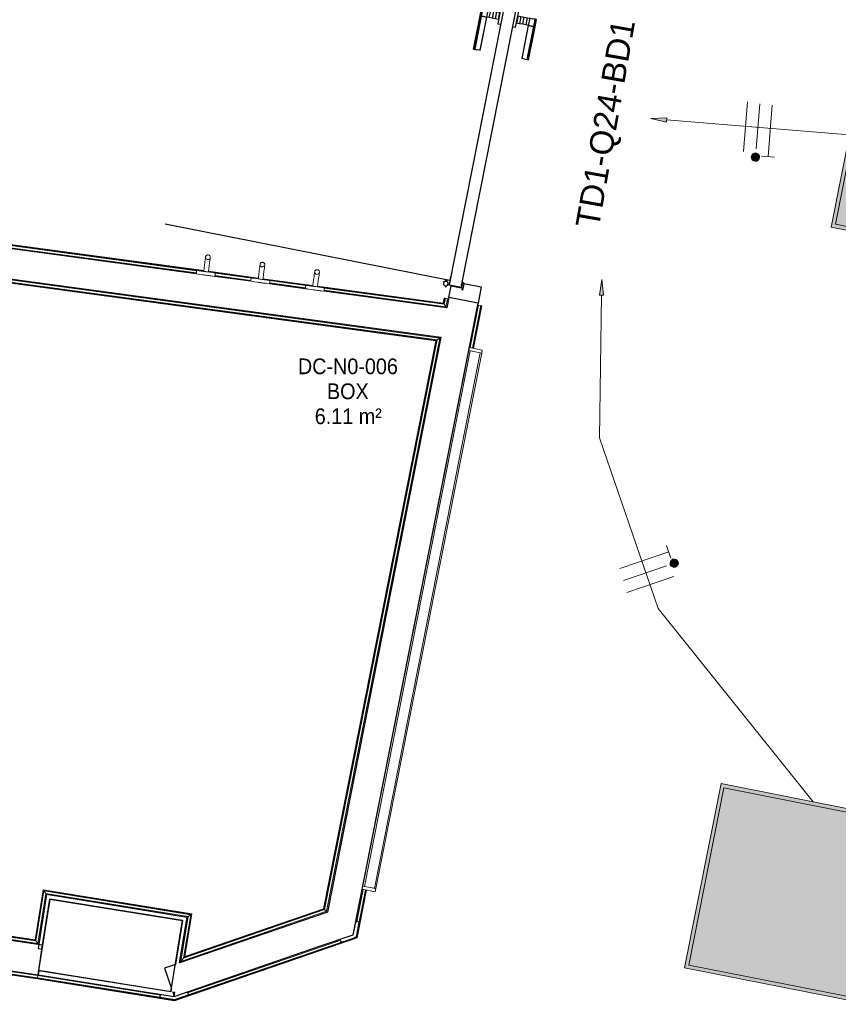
# Model space of a CAD drawing. Header units: millimetres. Extents: x -2845 to 74565, y -36590 to 13748.
# Tile 31 of 49: x 52426 to 55028, y -22416 to -19287. Entities that reach past the tile are written whole.
import ezdxf

# ---------------------------------------------------------------- set-up
doc = ezdxf.new("R2010")
doc.units = ezdxf.units.MM
for name, color, linetype, lineweight in [('A-DETL-GENF', 7, 'Continuous', 18), ('A-DOOR', 7, 'Continuous', 25), ('A-FLOR', 7, 'Continuous', 25), ('A-FLOR-HRAL', 7, 'Continuous', 18), ('A-WALL', 7, 'Continuous', 25), ('CABLE', 7, 'Continuous', 30), ('CABLES', 7, 'Continuous', 18), ('ESPACE', 7, 'Continuous', 30), ('I-FURN', 7, 'Continuous', 18), ('INSTAL ELECTRIQUE', 7, 'Continuous', 18), ('MOBILIER', 7, 'Continuous', 18), ('Q-SPCQ', 7, 'Continuous', 18)]:
    doc.layers.add(name, color=color, linetype=linetype, lineweight=lineweight)
doc.styles.add('Arial_2', font='arial.ttf', dxfattribs={"height": 75})
doc.styles.add('Arial_4', font='arial.ttf', dxfattribs={"width": 0.9, "height": 50})

# ---------------------------------------------------------------- blocks, each defined once
blk = doc.blocks.new('B02_DC_STR_rvt-1-2021_015_1111_DCE_1_50_N0 FINI_CFO_ECL')
at = {"layer": 'A-WALL'}
for p, q in [((-647.5, -22081.9), (-683.7, -22309)), ((-262.4, -22376.6), (-225.7, -22149.6))]:
    blk.add_line(p, q, dxfattribs=at)
for radius in [184683.5, 184453.5]:
    blk.add_arc((-29704.5, -204465.3), radius, 80.815277, 80.947806, dxfattribs=at)
blk = doc.blocks.new('PRT_SIMPLE_HUI_58x68x48 - PRT_BOIS_1V_930x2040x40-V9-2021_015_1111_DCE_1_50_N0 FINI_CFO_ECL')
at = {"layer": 'A-DETL-GENF', "lineweight": 25}
h = blk.add_hatch(color=256, dxfattribs=at)
h.paths.add_polyline_path([(-483.8, -9.7), (-489, -8), (-508.5, -8), (-508.5, -11.5), (-502, -11.5), (-502.2, -10.2), (-505.2, -10.2), (-505.2, -9.3), (-488.2, -9.5), (-485.1, -10.6)])
h.paths.add_polyline_path([(-483.8, -9.7), (-485.1, -11.7), (-496.1, -13.2), (-500.5, -13.2), (-500.5, -14.5), (-495.8, -14.5), (-483.8, -12.8), (-483.8, -10.4)])
h = blk.add_hatch(color=256, dxfattribs=at)
h.paths.add_polyline_path([(413.8, -9.7), (413.8, -12.8), (426.3, -14.5), (430.5, -14.5), (430.2, -13.2), (425.7, -13.1), (415.1, -11.7), (414.5, -10.7)])
h.paths.add_polyline_path([(438.5, -8), (418.5, -8), (413.8, -9.7), (415.1, -10.6), (418.8, -9.3), (435.2, -9.6), (435.2, -10.2), (432, -10.2), (432, -11.5), (438.5, -11.5), (438.5, -8.7)])
at = {"layer": 'A-DETL-GENF'}
for p, q in [((-488.5, -8), (-508.5, -8)), ((-508.5, -8), (-508.5, -11.5)), ((-508.5, -11.5), (-502, -11.5)), ((-505.2, -10.2), (-505.2, -9.3)), ((-505.2, -9.3), (-488.7, -9.3)), ((-502, -10.2), (-505.2, -10.2)), ((-502, -11.5), (-502, -10.2)), ((-496.1, -13.2), (-500.5, -13.2)), ((-500.5, -13.2), (-500.5, -14.5)), ((-500.5, -14.5), (-496, -14.5)), ((-485.1, -11.7), (-496.1, -13.2)), ((-496, -14.5), (-483.8, -12.8)), ((-488.7, -9.3), (-485.1, -10.6)), ((-483.8, -9.7), (-488.5, -8)), ((-485.1, -10.6), (-485.1, -11.7)), ((-483.8, -12.8), (-483.8, -9.7)), ((418.5, -8), (413.8, -9.7)), ((413.8, -9.7), (413.8, -12.8)), ((413.8, -12.8), (426, -14.5)), ((415.1, -10.6), (418.7, -9.3)), ((415.1, -11.7), (415.1, -10.6)), ((426.1, -13.2), (415.1, -11.7)), ((438.5, -8), (418.5, -8)), ((418.7, -9.3), (435.2, -9.3)), ((426, -14.5), (430.5, -14.5)), ((430.5, -13.2), (426.1, -13.2)), ((430.5, -14.5), (430.5, -13.2)), ((435.2, -10.2), (432, -10.2)), ((432, -10.2), (432, -11.5)), ((432, -11.5), (438.5, -11.5)), ((435.2, -9.3), (435.2, -10.2)), ((438.5, -11.5), (438.5, -8))]:
    blk.add_line(p, q, dxfattribs=at)
at = {"layer": 'A-DOOR'}
for p, q in [((-427.1, 55), (-450.6, 55)), ((-450.6, 55), (-450.6, 54.5)), ((-450.6, 54.5), (-450.6, 50.4)), ((-427.1, 54.5), (-450.6, 54.5)), ((-450.6, 50.4), (-450.6, 43.3)), ((-427.1, 50.4), (-450.6, 50.4)), ((-450.6, 34), (-450.6, 43.3)), ((-450.6, 25.6), (-450.6, 34)), ((-427.1, 34), (-450.6, 34)), ((-319.6, 55), (-427.1, 55)), ((-427.1, 55), (-427.1, 54.5)), ((-427.1, 54.5), (-427.1, 55)), ((-427.1, 54.5), (-427.1, 50.4)), ((-319.6, 54.5), (-427.1, 54.5)), ((-427.1, 50.4), (-427.1, 54.5)), ((-427.1, 50.4), (-427.1, 43.3)), ((-319.6, 50.4), (-427.1, 50.4)), ((-427.1, 43.3), (-427.1, 50.4)), ((-427.1, 34), (-427.1, 43.3)), ((-427.1, 43.3), (-427.1, 34)), ((-427.1, 32.8), (-427.1, 34)), ((-319.6, 34), (-427.1, 34)), ((-427.1, 34), (-427.1, 25.6)), ((-427.1, 32.8), (-319.6, 32.8)), ((-319.6, 54.5), (-319.6, 55)), ((-319.6, 50.4), (-319.6, 54.5)), ((-319.6, 43.3), (-319.6, 50.4)), ((-319.6, 43.3), (-319.6, 34)), ((-319.6, 34), (-319.6, 32.8)), ((-450.6, 15.2), (-450.6, 25.6)), ((-427.1, 25.6), (-450.6, 25.6)), ((-450.6, 4.4), (-450.6, 15.2)), ((-427.1, 15.2), (-450.6, 15.2)), ((-450.6, -4), (-450.6, 4.4)), ((-450.6, 4.4), (-427.1, 4.4)), ((-427.1, 25.6), (-427.1, 15.2)), ((-427.1, 15.2), (-427.1, 4.4)), ((-427.1, 4.4), (-427.1, -4)), ((-499.5, -14.5), (-499.5, -54.5)), ((426, -14.5), (-496, -14.5)), ((-465.6, -5.5), (-465.6, -14.5)), ((-413.4, -5.5), (-465.6, -5.5)), ((-450.6, -4), (-450.6, -5)), ((-450.6, -5), (-427.1, -5)), ((-427.1, -5), (-427.1, -4)), ((-413.4, -14.5), (-413.4, -5.5)), ((430.5, -54.5), (430.5, -14.5)), ((-499.5, -54.5), (430.5, -54.5)), ((-465.6, -54.5), (-465.6, -63.5)), ((-413.4, -63.5), (-413.4, -54.5)), ((417, -54.5), (417, -977.5)), ((-465.6, -63.5), (-413.4, -63.5)), ((-427.1, -64), (-450.6, -64)), ((-450.6, -64), (-450.6, -65)), ((-450.6, -73.4), (-450.6, -65)), ((-450.6, -84.2), (-450.6, -73.4)), ((-427.1, -73.4), (-450.6, -73.4)), ((-450.6, -94.6), (-450.6, -84.2)), ((-450.6, -84.2), (-427.1, -84.2)), ((-427.1, -65), (-427.1, -64)), ((-427.1, -65), (-427.1, -73.4)), ((-427.1, -73.4), (-427.1, -84.2)), ((-427.1, -84.2), (-427.1, -94.6)), ((-450.6, -103), (-450.6, -94.6)), ((-450.6, -94.6), (-427.1, -94.6)), ((-450.6, -112.3), (-450.6, -103)), ((-450.6, -103), (-427.1, -103)), ((-450.6, -112.3), (-450.6, -119.4)), ((-450.6, -119.4), (-450.6, -123.5)), ((-450.6, -119.4), (-427.1, -119.4)), ((-450.6, -123.5), (-450.6, -124)), ((-450.6, -123.5), (-427.1, -123.5)), ((-450.6, -124), (-427.1, -124)), ((-427.1, -94.6), (-427.1, -103)), ((-427.1, -103), (-427.1, -101.8)), ((-319.6, -101.8), (-427.1, -101.8)), ((-427.1, -112.3), (-427.1, -103)), ((-427.1, -103), (-319.6, -103)), ((-427.1, -103), (-427.1, -112.3)), ((-427.1, -112.3), (-427.1, -119.4)), ((-427.1, -119.4), (-427.1, -112.3)), ((-427.1, -119.4), (-427.1, -123.5)), ((-427.1, -119.4), (-319.6, -119.4)), ((-427.1, -123.5), (-427.1, -119.4)), ((-427.1, -123.5), (-427.1, -124)), ((-427.1, -123.5), (-319.6, -123.5)), ((-427.1, -124), (-427.1, -123.5)), ((-427.1, -124), (-319.6, -124)), ((-319.6, -101.8), (-319.6, -103)), ((-319.6, -103), (-319.6, -112.3)), ((-319.6, -119.4), (-319.6, -112.3)), ((-319.6, -123.5), (-319.6, -119.4)), ((-319.6, -124), (-319.6, -123.5))]:
    blk.add_line(p, q, dxfattribs=at)
for radius, start, end in [(9.12, 155.8208, 180), (7.5, 360, 180), (7.5, 135, 165), (9.12, 111.9887, 120), (7.5, 60, 120), (9.12, 60, 68.0113), (7.5, 0, 30), (9.12, 0, 24.1792), (9.12, 180, 204.1792), (7.5, 180, 360), (7.5, 180, 240), (9.12, 240, 248.0113), (7.5, 270, 0)]:
    blk.add_arc((429, -65.5), radius, start, end, dxfattribs=at)
at = {"layer": 'Q-SPCQ'}
for p, q in [((430.5, -54.5), (403.5, -54.5)), ((430.5, -40.5), (430.5, -54.5))]:
    blk.add_line(p, q, dxfattribs=at)
blk = doc.blocks.new('Garde-corps - Garde-corps-506028-2021_015_1111_DCE_1_50_N0 FINI_CFO_ECL')
at = {"layer": 'A-FLOR-HRAL'}
for p, q in [((-181.9, -20091.9), (-5598.6, -19358)), ((-180.3, -20084.9), (-5590.8, -19351.9)), ((-158.4, -20086.1), (-5588.9, -19350.4)), ((-158.2, -20084.5), (-5587.1, -19348.9)), ((15, -20109.6), (-143.6, -20088.1)), ((15.2, -20108), (-143.3, -20086.5)), ((-8.5, -20115.4), (-122.5, -20099.9)), ((-6.9, -20108.4), (-122.1, -20092.8)), ((188.4, -20133.1), (29.9, -20111.6)), ((188.6, -20131.4), (30.1, -20110)), ((166.5, -20131.9), (51.3, -20116.3)), ((164.9, -20138.8), (51, -20123.4)), ((604.7, -20189.5), (203.3, -20135.1)), ((603.3, -20187.6), (203.5, -20133.5)), ((611.7, -20199.4), (224.4, -20146.9)), ((606.1, -20191.4), (224.7, -20139.8)), ((606.5, -20171.8), (603.3, -20187.6)), ((608.1, -20172.1), (604.7, -20189.5)), ((609.8, -20172.5), (606.1, -20191.4)), ((608.1, -20172.1), (606.5, -20171.8)), ((608.1, -20172.1), (609.8, -20172.5)), ((609.8, -20172.5), (616.8, -20173.9)), ((616.8, -20173.9), (611.7, -20199.4)), ((619.7, -20174.4), (616.8, -20173.9)), ((606.1, -20191.4), (611.7, -20199.4))]:
    blk.add_line(p, q, dxfattribs=at)
for points, knots in [([(603.3, -20187.6), (603.4, -20187.6), (603.4, -20187.7), (603.5, -20187.8), (603.6, -20188), (603.7, -20188.2), (603.8, -20188.3), (604, -20188.5), (604.1, -20188.6), (604.1, -20188.8), (604.2, -20188.9), (604.3, -20189), (604.5, -20189.2), (604.6, -20189.4), (604.7, -20189.5)], [0.1, 0.1, 0.1, 0.1, 0.2, 0.3, 0.4, 0.475, 0.55, 0.6, 0.65, 0.7, 0.75, 0.8, 0.85, 1, 1, 1, 1]), ([(611.7, -20199.4), (611.7, -20199.4), (611.8, -20199.4), (611.9, -20199.6), (612.1, -20199.8), (612.2, -20200), (612.3, -20200.2), (612.5, -20200.4), (612.7, -20200.7), (612.9, -20201), (613.1, -20201.3), (613.3, -20201.5), (613.6, -20202), (613.9, -20202.4), (614.1, -20202.7)], [0, 0, 0, 0, 0.166667, 0.25, 0.333333, 0.416667, 0.458333, 0.5, 0.583333, 0.666667, 0.708333, 0.75, 0.833333, 1, 1, 1, 1])]:
    blk.add_open_spline(points, degree=3, knots=knots, dxfattribs=at)
blk = doc.blocks.new('Garde-corps - Garde-corps-506761-2021_015_1111_DCE_1_50_N0 FINI_CFO_ECL')
at = {"layer": 'A-FLOR-HRAL'}
for p, q in [((-2726.7, -21924.4), (-2429.1, -19889.3)), ((-2718.6, -21918.4), (-2423.1, -19897.3)), ((-2716.6, -21916.9), (-2421.6, -19899.3)), ((-2714.8, -21915.5), (-2420.2, -19901.1)), ((-2429.1, -19889.3), (592.1, -20298.7)), ((-2423.1, -19897.3), (-2429.1, -19889.3)), ((-2423.1, -19897.3), (583.7, -20304.7)), ((-2421.6, -19899.3), (581.6, -20306.2)), ((-2420.2, -19901.1), (579.6, -20307.6)), ((579.6, -20307.6), (222.9, -22112.6)), ((581.6, -20306.2), (224.4, -22113.9)), ((583.7, -20304.7), (225.9, -22115.2)), ((592.1, -20298.7), (232.1, -22120.6)), ((583.7, -20304.7), (592.1, -20298.7)), ((-2718.6, -21918.4), (-2726.7, -21924.4)), ((-2680.2, -21931.2), (-2726.7, -21924.4)), ((-2679.2, -21924.1), (-2718.6, -21918.4)), ((-2678.9, -21922.4), (-2716.6, -21916.9)), ((-2678.7, -21920.8), (-2714.8, -21915.5)), ((-2680.6, -21934.2), (-2680.2, -21931.2)), ((-2679.2, -21924.1), (-2680.2, -21931.2)), ((-2678.9, -21922.4), (-2679.2, -21924.1)), ((-2678.9, -21922.4), (-2678.7, -21920.8)), ((-669.1, -22052.1), (-694.4, -22210.9)), ((-667.7, -22054), (-693, -22212.8)), ((-666.3, -22056), (-691.6, -22214.8)), ((-195.9, -22128.6), (-669.1, -22052.1)), ((-197.8, -22129.9), (-667.7, -22054)), ((-199.8, -22131.4), (-666.3, -22056)), ((-666.3, -22056), (-660.3, -22064.1)), ((-1670.9, -22078.8), (-1671.4, -22081.7)), ((-1670.9, -22078.8), (-1669.9, -22071.7)), ((-1632.3, -22084.4), (-1670.9, -22078.8)), ((-1669.9, -22071.7), (-1669.6, -22070)), ((-1613, -22080), (-1669.9, -22071.7)), ((-1669.4, -22068.4), (-1669.6, -22070)), ((-1612.8, -22078.3), (-1669.6, -22070)), ((-1612.5, -22076.7), (-1669.4, -22068.4)), ((-691.6, -22214.8), (-1568.5, -22086.5)), ((-693, -22212.8), (-1568.2, -22084.8)), ((-694.4, -22210.9), (-1568, -22083.2)), ((-660.3, -22064.1), (-685.6, -22222.8)), ((-208, -22137.3), (-660.3, -22064.1)), ((-685.6, -22222.8), (-1550.8, -22096.3)), ((232.1, -22120.6), (-231.1, -22280.1)), ((225.9, -22115.2), (-222.2, -22269.5)), ((224.4, -22113.9), (-220, -22266.9)), ((222.9, -22112.6), (-217.9, -22264.4)), ((225.9, -22115.2), (232.1, -22120.6)), ((-231.1, -22280.1), (-208, -22137.3)), ((-222.2, -22269.5), (-199.8, -22131.4)), ((-220, -22266.9), (-197.8, -22129.9)), ((-217.9, -22264.4), (-195.9, -22128.6)), ((-199.8, -22131.4), (-208, -22137.3)), ((-691.6, -22214.8), (-685.6, -22222.8)), ((-222.2, -22269.5), (-231.1, -22280.1))]:
    blk.add_line(p, q, dxfattribs=at)
for points, knots in [([(-2429.1, -19889.3), (-2429.1, -19889.3), (-2429.2, -19889.3), (-2429.3, -19889.1), (-2429.5, -19888.9), (-2429.6, -19888.7), (-2429.7, -19888.5), (-2429.9, -19888.3), (-2430.1, -19888), (-2430.3, -19887.7), (-2430.5, -19887.4), (-2430.7, -19887.2), (-2431.1, -19886.7), (-2431.4, -19886.3), (-2431.7, -19886)], [0, 0, 0, 0, 0.166667, 0.25, 0.333333, 0.416667, 0.458333, 0.5, 0.583333, 0.666667, 0.708333, 0.75, 0.833333, 1, 1, 1, 1]), ([(-2420.2, -19901.1), (-2420.2, -19901.1), (-2420.3, -19901.1), (-2420.3, -19901), (-2420.5, -19900.8), (-2420.6, -19900.6), (-2420.7, -19900.4), (-2420.9, -19900.3), (-2421, -19900.2), (-2421.1, -19900), (-2421.2, -19899.9), (-2421.3, -19899.7), (-2421.4, -19899.6), (-2421.5, -19899.5), (-2421.6, -19899.4), (-2421.6, -19899.3)], [0.1, 0.1, 0.1, 0.1, 0.2, 0.3, 0.4, 0.475, 0.55, 0.6, 0.65, 0.7, 0.75, 0.8, 0.85, 0.9, 1, 1, 1, 1]), ([(579.6, -20307.6), (579.7, -20307.6), (579.7, -20307.5), (579.8, -20307.4), (580, -20307.3), (580.1, -20307.2), (580.3, -20307.1), (580.4, -20307), (580.5, -20306.9), (580.7, -20306.8), (580.8, -20306.7), (581, -20306.6), (581.1, -20306.5), (581.3, -20306.4), (581.4, -20306.3), (581.5, -20306.2), (581.6, -20306.2)], [0.1, 0.1, 0.1, 0.1, 0.2, 0.3, 0.4, 0.45, 0.5, 0.55, 0.6, 0.65, 0.7, 0.75, 0.8, 0.85, 0.9, 1, 1, 1, 1]), ([(592.1, -20298.7), (592.1, -20298.7), (592.2, -20298.6), (592.4, -20298.5), (592.6, -20298.3), (592.8, -20298.2), (593, -20298), (593.2, -20297.9), (593.5, -20297.7), (593.7, -20297.5), (594, -20297.3), (594.3, -20297.1), (594.9, -20296.7), (595.4, -20296.3), (595.7, -20296.1)], [0, 0, 0, 0, 0.166667, 0.25, 0.333333, 0.416667, 0.458333, 0.5, 0.583333, 0.625, 0.666667, 0.75, 0.833333, 1, 1, 1, 1]), ([(-2726.7, -21924.4), (-2726.7, -21924.4), (-2726.8, -21924.4), (-2726.9, -21924.6), (-2727.1, -21924.7), (-2727.4, -21924.9), (-2727.5, -21925), (-2727.7, -21925.2), (-2728, -21925.4), (-2728.3, -21925.6), (-2728.6, -21925.8), (-2728.9, -21926), (-2729.4, -21926.4), (-2729.8, -21926.7), (-2730.1, -21926.9)], [0, 0, 0, 0, 0.166667, 0.25, 0.333333, 0.416667, 0.458333, 0.5, 0.583333, 0.666667, 0.708333, 0.75, 0.833333, 1, 1, 1, 1]), ([(-2714.8, -21915.5), (-2714.8, -21915.5), (-2714.8, -21915.5), (-2714.9, -21915.6), (-2715.1, -21915.8), (-2715.3, -21915.9), (-2715.5, -21916), (-2715.6, -21916.1), (-2715.8, -21916.2), (-2715.9, -21916.3), (-2716, -21916.5), (-2716.2, -21916.6), (-2716.3, -21916.6), (-2716.5, -21916.8), (-2716.6, -21916.8), (-2716.6, -21916.9)], [0.1, 0.1, 0.1, 0.1, 0.2, 0.3, 0.4, 0.475, 0.55, 0.6, 0.65, 0.7, 0.75, 0.8, 0.85, 0.9, 1, 1, 1, 1]), ([(-669.1, -22052.1), (-669.1, -22052.1), (-669, -22052.1), (-668.9, -22052.2), (-668.8, -22052.4), (-668.7, -22052.6), (-668.6, -22052.8), (-668.4, -22052.9), (-668.3, -22053.1), (-668.2, -22053.2), (-668.1, -22053.4), (-668, -22053.5), (-667.9, -22053.6), (-667.8, -22053.8), (-667.7, -22053.9), (-667.7, -22054)], [0.1, 0.1, 0.1, 0.1, 0.2, 0.3, 0.4, 0.475, 0.55, 0.6, 0.65, 0.7, 0.75, 0.8, 0.85, 0.9, 1, 1, 1, 1]), ([(-660.3, -22064.1), (-660.3, -22064.1), (-660.3, -22064.2), (-660.2, -22064.4), (-660, -22064.6), (-659.9, -22064.8), (-659.7, -22065), (-659.6, -22065.2), (-659.4, -22065.5), (-659.1, -22065.8), (-659, -22066), (-658.8, -22066.3), (-658.4, -22066.8), (-658.1, -22067.3), (-657.9, -22067.6)], [0, 0, 0, 0, 0.166667, 0.25, 0.333333, 0.416667, 0.458333, 0.5, 0.583333, 0.666667, 0.708333, 0.75, 0.833333, 1, 1, 1, 1]), ([(222.9, -22112.6), (222.9, -22112.6), (223, -22112.7), (223.1, -22112.7), (223.2, -22112.9), (223.4, -22113), (223.6, -22113.2), (223.8, -22113.4), (224, -22113.6), (224.2, -22113.8), (224.3, -22113.8), (224.4, -22113.9)], [0.0720224, 0.0720224, 0.0720224, 0.0720224, 0.2, 0.3, 0.4, 0.5, 0.6, 0.7, 0.8, 0.9, 1, 1, 1, 1]), ([(232.1, -22120.6), (232.1, -22120.6), (232.1, -22120.7), (232.4, -22120.9), (232.6, -22121.1), (232.8, -22121.3), (233.1, -22121.5), (233.4, -22121.7), (233.7, -22122), (234.1, -22122.4), (234.5, -22122.7), (234.7, -22122.9)], [0, 0, 0, 0, 0.166667, 0.333333, 0.416667, 0.5, 0.583333, 0.666667, 0.75, 0.833333, 1, 1, 1, 1]), ([(-208, -22137.3), (-208, -22137.3), (-208.1, -22137.3), (-208.2, -22137.5), (-208.4, -22137.6), (-208.7, -22137.7), (-208.8, -22137.9), (-209.1, -22138), (-209.3, -22138.2), (-209.6, -22138.5), (-209.9, -22138.7), (-210.2, -22138.8), (-210.7, -22139.2), (-211.1, -22139.5), (-211.4, -22139.8)], [0, 0, 0, 0, 0.166667, 0.25, 0.333333, 0.416667, 0.458333, 0.5, 0.583333, 0.666667, 0.708333, 0.75, 0.833333, 1, 1, 1, 1]), ([(-195.9, -22128.6), (-195.9, -22128.6), (-196, -22128.6), (-196.1, -22128.7), (-196.3, -22128.8), (-196.5, -22129), (-196.6, -22129.1), (-196.8, -22129.2), (-196.9, -22129.3), (-197.1, -22129.4), (-197.2, -22129.5), (-197.4, -22129.6), (-197.5, -22129.7), (-197.7, -22129.8), (-197.8, -22129.9), (-197.8, -22129.9)], [0.1, 0.1, 0.1, 0.1, 0.2, 0.3, 0.4, 0.475, 0.55, 0.6, 0.65, 0.7, 0.75, 0.8, 0.85, 0.9, 1, 1, 1, 1]), ([(-694.4, -22210.9), (-694.4, -22210.9), (-694.3, -22211), (-694.3, -22211.1), (-694.1, -22211.3), (-694, -22211.5), (-693.9, -22211.6), (-693.7, -22211.8), (-693.6, -22211.9), (-693.5, -22212.1), (-693.4, -22212.2), (-693.3, -22212.3), (-693.2, -22212.5), (-693.1, -22212.6), (-693.1, -22212.7), (-693, -22212.8)], [0.1, 0.1, 0.1, 0.1, 0.2, 0.3, 0.4, 0.475, 0.55, 0.6, 0.65, 0.7, 0.75, 0.8, 0.85, 0.9, 1, 1, 1, 1]), ([(-685.6, -22222.8), (-685.6, -22222.8), (-685.6, -22222.9), (-685.4, -22223.1), (-685.3, -22223.3), (-685.1, -22223.5), (-685, -22223.7), (-684.9, -22223.9), (-684.7, -22224.2), (-684.4, -22224.5), (-684.2, -22224.7), (-684, -22225), (-683.7, -22225.5), (-683.3, -22225.9), (-683.1, -22226.2)], [0, 0, 0, 0, 0.166667, 0.25, 0.333333, 0.416667, 0.458333, 0.5, 0.583333, 0.666667, 0.708333, 0.75, 0.833333, 1, 1, 1, 1]), ([(-231.1, -22280.1), (-231.1, -22280.1), (-231.2, -22280.2), (-231.3, -22280.4), (-231.5, -22280.5), (-231.6, -22280.7), (-231.8, -22280.9), (-232, -22281.2), (-232.2, -22281.5), (-232.5, -22281.8), (-232.8, -22282.1), (-233, -22282.4), (-233.4, -22282.8), (-234, -22283.6), (-234.5, -22284.2), (-234.8, -22284.6)], [0, 0, 0, 0, 0.166667, 0.25, 0.291667, 0.333333, 0.416667, 0.458333, 0.5, 0.583333, 0.625, 0.666667, 0.75, 0.833333, 1, 1, 1, 1]), ([(-217.9, -22264.4), (-217.9, -22264.4), (-217.9, -22264.5), (-218.1, -22264.6), (-218.2, -22264.7), (-218.3, -22264.9), (-218.4, -22265), (-218.6, -22265.2), (-218.7, -22265.4), (-218.9, -22265.6), (-219, -22265.7), (-219.2, -22265.9), (-219.3, -22266.1), (-219.5, -22266.3), (-219.6, -22266.4), (-219.8, -22266.7), (-219.9, -22266.8), (-220, -22266.9)], [0.1, 0.1, 0.1, 0.1, 0.2, 0.275, 0.35, 0.4, 0.45, 0.5, 0.55, 0.6, 0.65, 0.7, 0.75, 0.8, 0.85, 0.9, 1, 1, 1, 1])]:
    blk.add_open_spline(points, degree=3, knots=knots, dxfattribs=at)
blk = doc.blocks.new('Garde-corps - Garde-corps-511836-2021_015_1111_DCE_1_50_N0 FINI_CFO_ECL')
at = {"layer": 'A-FLOR-HRAL'}
for p, q in [((689.1, -20329.2), (715.7, -20194.2)), ((696, -20330.6), (722.7, -20195.6)), ((697.8, -20330.9), (724.4, -20195.9)), ((699.4, -20331.2), (726, -20196.2)), ((715.7, -20194.2), (712.8, -20193.6)), ((715.7, -20194.2), (722.7, -20195.6)), ((722.7, -20195.6), (724.4, -20195.9)), ((726, -20196.2), (724.4, -20195.9)), ((326.1, -22202.6), (355.8, -22052.3)), ((327.6, -22203.9), (357.5, -22052.6)), ((328.6, -22153.3), (348.8, -22050.9)), ((329, -22205.2), (359.1, -22052.9)), ((-1686.8, -22187.5), (-1686.6, -22185.8)), ((-1686.6, -22185.8), (-1685.5, -22178.7)), ((-1686.6, -22185.8), (-686.3, -22332)), ((-1685.1, -22175.7), (-1685.5, -22178.7)), ((-1685.5, -22178.7), (-685.2, -22325)), ((-1686.8, -22187.5), (-1687.1, -22189.1)), ((-1687.1, -22189.1), (-686.8, -22335.4)), ((-1686.8, -22187.5), (-686.6, -22333.7)), ((-251.1, -22401.3), (326.1, -22202.6)), ((-251, -22403.1), (327.6, -22203.9)), ((-250.8, -22404.8), (329, -22205.2)), ((-210.4, -22379.8), (277.6, -22211.8)), ((326.1, -22202.6), (324.8, -22201.5)), ((-686.8, -22335.4), (-250.8, -22404.8)), ((-686.6, -22333.7), (-251, -22403.1)), ((-686.3, -22332), (-685.2, -22325)), ((-686.3, -22332), (-251.1, -22401.3)), ((-685.2, -22325), (-295, -22387.1))]:
    blk.add_line(p, q, dxfattribs=at)
for points, knots in [([(329, -22205.2), (329, -22205.2), (329, -22205.1), (328.9, -22205.1), (328.8, -22204.9), (328.6, -22204.8), (328.4, -22204.6), (328.2, -22204.4), (328, -22204.2), (327.8, -22204.1), (327.6, -22204), (327.6, -22203.9)], [0.0720224, 0.0720224, 0.0720224, 0.0720224, 0.2, 0.3, 0.4, 0.5, 0.6, 0.7, 0.8, 0.9, 1, 1, 1, 1]), ([(-686.8, -22335.4), (-686.8, -22335.4), (-686.8, -22335.3), (-686.8, -22335.1), (-686.7, -22334.6), (-686.6, -22334.2), (-686.6, -22333.9), (-686.6, -22333.8), (-686.6, -22333.7)], [0.0720224, 0.0720224, 0.0720224, 0.0720224, 0.2, 0.4, 0.6, 0.8, 0.9, 1, 1, 1, 1]), ([(-250.8, -22404.8), (-250.8, -22404.8), (-250.8, -22404.8), (-250.9, -22404.6), (-250.9, -22404.3), (-250.9, -22404.1), (-250.9, -22403.8), (-250.9, -22403.6), (-251, -22403.3), (-251, -22403.2), (-251, -22403.1)], [0.0720224, 0.0720224, 0.0720224, 0.0720224, 0.2, 0.4, 0.5, 0.6, 0.7, 0.8, 0.9, 1, 1, 1, 1])]:
    blk.add_open_spline(points, degree=3, knots=knots, dxfattribs=at)
blk.add_open_spline([(-685.2, -22325), (-685.2, -22325), (-685.2, -22324.7), (-685, -22323.6), (-684.9, -22322.5), (-684.8, -22322)], degree=3, dxfattribs=at)
blk = doc.blocks.new('1010_PROTECTION  D_ANGLE 120_ - 1010_PROTECTION  D_ANGLE 120_-541349-2021_015_1111_DCE_1_50_N0 FINI_CFO_ECL')
at = {"layer": 'Q-SPCQ'}
for p, q in [((0, 0), (-20.1, 34.6)), ((-28.8, 29.6), (-8.6, -5)), ((40, 0), (0, 0)), ((0, -10), (40, -10))]:
    blk.add_line(p, q, dxfattribs=at)
for centre, radius, start, end in [((-24.4, 32.1), 5, 30.18, 210.18), ((0, 0), 10, 210.18, 270), ((40, -5), 5, 270, 90)]:
    blk.add_arc(centre, radius, start, end, dxfattribs=at)
blk = doc.blocks.new('1010_PROTECTION  D_ANGLE 151_ - 1010_PROTECTION  D_ANGLE 151_-542846-2021_015_1111_DCE_1_50_N0 FINI_CFO_ECL')
at = {"layer": 'Q-SPCQ'}
for p, q in [((-40, 10), (-4.7, -8.8)), ((0, 0), (-35.3, 18.8)), ((40, 0), (0, 0)), ((0, -10), (40, -10))]:
    blk.add_line(p, q, dxfattribs=at)
for centre, radius, start, end in [((-37.7, 14.4), 5, 61.95, 241.95), ((0, 0), 10, 241.95, 270), ((40, -5), 5, 270, 90)]:
    blk.add_arc(centre, radius, start, end, dxfattribs=at)
blk = doc.blocks.new('72_PATERE_HEWI SERIE 477 - Colour - 92 Anthracite grey-566101-2021_015_1111_DCE_1_50_N0 FINI_CFO_ECL')
at = {"layer": 'A-DETL-GENF'}
for p, q in [((-10397.3, -18774.5), (-10397.9, -18775.6)), ((-10396.4, -18773.5), (-10397.3, -18774.5)), ((-10395.4, -18772.7), (-10396.4, -18773.5)), ((-10394.3, -18772), (-10395.4, -18772.7)), ((-10392.6, -18771.5), (-10394.3, -18772)), ((-10391.1, -18771.4), (-10392.6, -18771.5)), ((-10384.9, -18772), (-10391.1, -18771.4)), ((-10391.1, -18771.4), (-10387.7, -18772.2)), ((-10387.7, -18772.2), (-10391.1, -18771.4)), ((-10387.7, -18772.2), (-10385.4, -18774.1)), ((-10385.4, -18774.1), (-10387.7, -18772.2)), ((-10385.4, -18774.1), (-10384, -18776.8)), ((-10384, -18776.8), (-10385.4, -18774.1)), ((-10381.2, -18772.3), (-10384.9, -18772)), ((-10374.6, -18773), (-10381.2, -18772.3)), ((-10370.3, -18773.4), (-10374.6, -18773)), ((-10365.9, -18773.9), (-10370.3, -18773.4)), ((-10361.6, -18774.3), (-10365.9, -18773.9)), ((-10357.2, -18774.7), (-10361.6, -18774.3)), ((-10352.9, -18775.2), (-10357.2, -18774.7)), ((-10348.5, -18775.6), (-10352.9, -18775.2)), ((-10343.6, -18770.8), (-10345.1, -18785.5)), ((-10342.8, -18762.6), (-10343.6, -18770.8)), ((-10342.3, -18757.7), (-10342.8, -18762.6)), ((-10342.2, -18756.2), (-10342.3, -18757.7)), ((-10342.1, -18755.1), (-10342.2, -18756.2)), ((-10340.4, -18753.8), (-10342.1, -18755.1)), ((-10331, -18754.7), (-10340.4, -18753.8)), ((-10333.3, -18778.3), (-10332.9, -18774.4)), ((-10332.9, -18774.4), (-10332.6, -18770.7)), ((-10332.6, -18770.7), (-10332.2, -18767.2)), ((-10332.2, -18767.2), (-10331.8, -18762.8)), ((-10331.8, -18762.8), (-10331, -18754.7)), ((-10398.4, -18776.9), (-10398.6, -18778.1)), ((-10398.6, -18778.1), (-10398.6, -18779.4)), ((-10398.6, -18779.4), (-10398.4, -18780.7)), ((-10397.9, -18775.6), (-10398.4, -18776.9)), ((-10398.4, -18780.7), (-10398, -18782)), ((-10398, -18782), (-10397.4, -18783.1)), ((-10397.4, -18783.1), (-10396.5, -18784.1)), ((-10396.5, -18784.1), (-10395.5, -18785)), ((-10395.5, -18785), (-10394.4, -18785.6)), ((-10394.4, -18785.6), (-10393.3, -18786.1)), ((-10393.3, -18786.1), (-10391.9, -18786.3)), ((-10389.1, -18786.1), (-10391.9, -18786.3)), ((-10391.9, -18786.3), (-10389.1, -18786.1)), ((-10391.9, -18786.3), (-10386.3, -18786.9)), ((-10386.4, -18784.7), (-10389.1, -18786.1)), ((-10389.1, -18786.1), (-10386.4, -18784.7)), ((-10384.5, -18782.3), (-10386.4, -18784.7)), ((-10386.4, -18784.7), (-10384.5, -18782.3)), ((-10386.3, -18786.9), (-10382.7, -18787.3)), ((-10383.7, -18779.6), (-10384.5, -18782.3)), ((-10384.5, -18782.3), (-10383.7, -18779.6)), ((-10384, -18776.8), (-10383.7, -18779.6)), ((-10383.7, -18779.6), (-10384, -18776.8)), ((-10382.7, -18787.3), (-10376.1, -18787.9)), ((-10376.1, -18787.9), (-10371.8, -18788.3)), ((-10371.8, -18788.3), (-10367.4, -18788.8)), ((-10367.4, -18788.8), (-10363.1, -18789.2)), ((-10363.1, -18789.2), (-10358.7, -18789.6)), ((-10358.7, -18789.6), (-10354.3, -18790.1)), ((-10354.3, -18790.1), (-10350, -18790.5)), ((-10350, -18790.5), (-10345.6, -18790.9)), ((-10344.2, -18776), (-10348.5, -18775.6)), ((-10346.8, -18802.5), (-10347.2, -18806.7)), ((-10346.4, -18799), (-10346.8, -18802.5)), ((-10346.1, -18795.2), (-10346.4, -18799)), ((-10345.7, -18791.4), (-10346.1, -18795.2)), ((-10345.1, -18785.5), (-10345.7, -18791.4)), ((-10345.6, -18790.9), (-10345.4, -18788.8)), ((-10345.4, -18788.8), (-10345.2, -18786.1)), ((-10345.2, -18786.1), (-10344.9, -18783.5)), ((-10344.9, -18783.5), (-10344.6, -18780.8)), ((-10344.6, -18780.8), (-10344.4, -18778.2)), ((-10344.4, -18778.2), (-10344.2, -18776)), ((-10336.2, -18807.6), (-10335.8, -18803.7)), ((-10335.8, -18803.7), (-10334.8, -18793.4)), ((-10334.8, -18793.4), (-10334.4, -18789.6)), ((-10334.4, -18789.6), (-10334.2, -18787)), ((-10334.2, -18787), (-10333.9, -18784.6)), ((-10333.9, -18784.6), (-10333.7, -18782.1)), ((-10333.7, -18782.1), (-10333.3, -18778.3)), ((-10347.6, -18810.7), (-10347.7, -18811.7)), ((-10347.7, -18811.7), (-10346.4, -18813.5)), ((-10347.5, -18809.8), (-10347.6, -18810.7)), ((-10347.2, -18806.7), (-10347.5, -18809.8)), ((-10346.4, -18813.5), (-10341.6, -18813.9)), ((-10341.6, -18813.9), (-10336.9, -18814.4)), ((-10336.9, -18814.4), (-10336.2, -18807.6))]:
    blk.add_line(p, q, dxfattribs=at)
blk = doc.blocks.new('72_VITRINE D_AFFICHAGE_GEN - Ursus 2x1-575992-2021_015_1111_DCE_1_50_N0 FINI_CFO_ECL')
at = {"layer": 'I-FURN'}
for p, q in [((684.2, -20338.4), (347.8, -22040.5)), ((352.7, -22041.5), (689.1, -20339.4)), ((686.1, -20328.6), (684.2, -20338.4)), ((689.1, -20339.4), (684.2, -20338.4)), ((684.2, -20338.4), (725.4, -20346.5)), ((727.3, -20336.7), (686.1, -20328.6)), ((725.4, -20346.5), (727.3, -20336.7)), ((720.5, -20345.6), (384.1, -22047.7)), ((389, -22048.6), (725.4, -20346.5)), ((725.4, -20346.5), (720.5, -20345.6)), ((347.8, -22040.5), (345.9, -22050.3)), ((345.9, -22050.3), (387.1, -22058.4)), ((347.8, -22040.5), (352.7, -22041.5)), ((389, -22048.6), (347.8, -22040.5)), ((384.1, -22047.7), (389, -22048.6)), ((387.1, -22058.4), (389, -22048.6))]:
    blk.add_line(p, q, dxfattribs=at)
blk = doc.blocks.new('B02_ARC_rvt-1-2021_015_1111_DCE_1_50_N0 FINI_CFO_ECL')
at = {"layer": 'A-FLOR'}
for p, q in [((620.6, -20169.9), (628.1, -20132.3)), ((628.1, -20132.3), (660.4, -20138.7)), ((660.4, -20138.7), (660.7, -20137.2)), ((663.4, -20123.9), (664.6, -20124.2)), ((665.9, -20124.4), (667.8, -20124.8)), ((669.2, -20125.1), (724.2, -20136)), ((724.2, -20136), (713.8, -20188.3))]:
    blk.add_line(p, q, dxfattribs=at)
at = {"layer": 'A-WALL'}
for p, q in [((-182.3, -20094.8), (-5601.8, -19360.6)), ((-2431.7, -19886), (595.7, -20296.1)), ((-8.9, -20118.3), (-122.9, -20102.9)), ((164.5, -20141.8), (50.6, -20126.4)), ((614.1, -20202.7), (224.4, -20149.9)), ((620.6, -20169.9), (614.1, -20202.7)), ((713.8, -20188.3), (620.6, -20169.9)), ((317.3, -22194.9), (713.8, -20188.3)), ((595.7, -20296.1), (234.7, -22122.9)), ((-671, -22228), (-1676, -22081.1)), ((-659.8, -22079.9), (-685.1, -22238.4)), ((-672.7, -22240.4), (-647.5, -22081.9)), ((-657.9, -22067.6), (-659.8, -22079.9)), ((-211.4, -22139.8), (-657.9, -22067.6)), ((-647.5, -22081.9), (-225.8, -22150.1)), ((234.7, -22122.9), (-234.8, -22284.6)), ((-225.8, -22150.1), (-248.3, -22289.2)), ((-234.8, -22284.6), (-213.4, -22152.1)), ((-213.4, -22152.1), (-211.4, -22139.8)), ((-1689.7, -22175.1), (-684.8, -22322)), ((213.4, -22230.7), (317.3, -22194.9)), ((-685.1, -22238.4), (-672.7, -22240.4)), ((-684.8, -22322), (-671, -22228)), ((-252, -22390.9), (213.4, -22230.7)), ((-682.8, -22309.7), (-684.8, -22322)), ((-262.4, -22376.6), (-682.8, -22309.7)), ((-248.3, -22289.2), (-283, -22301.1)), ((-283, -22301.1), (-260.7, -22365.9)), ((-684.8, -22322), (-252.1, -22391)), ((-260.7, -22365.9), (-262.4, -22376.6)), ((-250.1, -22378.6), (-256.6, -22377.6)), ((-256.6, -22377.6), (-252, -22390.9)), ((-252.1, -22391), (-250.1, -22378.6))]:
    blk.add_line(p, q, dxfattribs=at)
at = {"layer": 'A-DOOR', "lineweight": 18, "rotation": 258.8212149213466}
blk.add_blockref('PRT_SIMPLE_HUI_58x68x48 - PRT_BOIS_1V_930x2040x40-V9-2021_015_1111_DCE_1_50_N0 FINI_CFO_ECL', (758.4, -19717.7), dxfattribs=at)
at = {"layer": 'A-FLOR-HRAL', "lineweight": 18}
for name in ['Garde-corps - Garde-corps-506028-2021_015_1111_DCE_1_50_N0 FINI_CFO_ECL', 'Garde-corps - Garde-corps-506761-2021_015_1111_DCE_1_50_N0 FINI_CFO_ECL', 'Garde-corps - Garde-corps-511836-2021_015_1111_DCE_1_50_N0 FINI_CFO_ECL']:
    blk.add_blockref(name, (0, 0), dxfattribs=at)
at = {"layer": 'MOBILIER', "lineweight": 18, "rotation": 267.9489626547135}
for p in [(18250.1, -31098.5), (18423.5, -31122), (18596.9, -31145.5)]:
    blk.add_blockref('72_PATERE_HEWI SERIE 477 - Colour - 92 Anthracite grey-566101-2021_015_1111_DCE_1_50_N0 FINI_CFO_ECL', p, dxfattribs=at)
at = {"layer": 'MOBILIER', "lineweight": 18}
blk.add_blockref('72_VITRINE D_AFFICHAGE_GEN - Ursus 2x1-575992-2021_015_1111_DCE_1_50_N0 FINI_CFO_ECL', (0, 0), dxfattribs=at)
at = {"layer": 'Q-SPCQ', "lineweight": 18}
for name, p, rotation in [('1010_PROTECTION  D_ANGLE 120_ - 1010_PROTECTION  D_ANGLE 120_-541349-2021_015_1111_DCE_1_50_N0 FINI_CFO_ECL', (317.2, -22195), 78.82121492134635), ('1010_PROTECTION  D_ANGLE 151_ - 1010_PROTECTION  D_ANGLE 151_-542846-2021_015_1111_DCE_1_50_N0 FINI_CFO_ECL', (-252.1, -22391), 18.99999999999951)]:
    blk.add_blockref(name, p, dxfattribs=dict(at, rotation=rotation))
blk = doc.blocks.new('604_DALLE LED 600x600MM - 26W 4000K 3600lm-4677864-2021_015_1111_DCE_1_50_N0 FINI_CFO_ECL')
at = {"layer": 'INSTAL ELECTRIQUE', "true_color": 0xf6d57a}
h = blk.add_hatch(color=41, dxfattribs=at)
h.paths.add_polyline_path([(-298.5, -298.5), (-298.5, 298.5), (298.5, 298.5), (298.5, -298.5), (-288.1, -298.5)])
h.paths.add_polyline_path([(-287, -287), (287, -287), (287, 287), (-287, 287), (-287, -230.1)])
blk.add_hatch(color=41, dxfattribs=at).paths.add_polyline_path([(-287, -287), (-287, 287), (287, 287), (287, -287)])
at = {"layer": 'INSTAL ELECTRIQUE'}
for p, q in [((-298.5, -298.5), (-298.5, 298.5)), ((-298.5, 298.5), (298.5, 298.5)), ((-287, 287), (-287, -287)), ((-287, 287), (287, 287)), ((287, -287), (287, 287)), ((298.5, 298.5), (298.5, -298.5)), ((298.5, -298.5), (-298.5, -298.5)), ((287, -287), (-287, -287))]:
    blk.add_line(p, q, dxfattribs=at)
blk = doc.blocks.new('Fil - COCHE DE FIL_PE_SYMBOLE-4085576-2021_015_1111_DCE_1_50_N0 FINI_CFO_ECL')
at = {"layer": 'CABLES', "lineweight": 9}
for p, q in [((-0.42, 1.8), (0.42, 1.8)), ((0, 1.8), (0, -1.48))]:
    blk.add_line(p, q, dxfattribs=at)
blk = doc.blocks.new('Fil - Coche de fil circulaire-323115-2021_015_1111_DCE_1_50_N0 FINI_CFO_ECL')
at = {"layer": 'CABLES', "lineweight": 9}
blk.add_hatch(color=256, dxfattribs=at).paths.add_polyline_path([(0.193, 2.078), (0.139, 2.12), (0.075, 2.147), (0.006, 2.156), (-0.062, 2.147), (-0.126, 2.12), (-0.181, 2.078), (-0.223, 2.023), (-0.249, 1.96), (-0.258, 1.891), (-0.249, 1.823), (-0.223, 1.759), (-0.181, 1.704), (-0.126, 1.662), (-0.062, 1.636), (0.006, 1.627), (0.075, 1.636), (0.139, 1.662), (0.193, 1.704), (0.235, 1.759), (0.262, 1.823), (0.271, 1.891), (0.262, 1.96), (0.235, 2.023)])
blk.add_line((0, 1.371), (0, -1.507), dxfattribs=at)
for start, end in [(360, 180), (180, 360)]:
    blk.add_arc((0.006, 1.891), 0.265, start, end, dxfattribs=at)
blk = doc.blocks.new('Fil - Coche de fil long-323512-2021_015_1111_DCE_1_50_N0 FINI_CFO_ECL')
at = {"layer": 'CABLES', "lineweight": 9}
blk.add_line((0, 1.605), (0, -1.57), dxfattribs=at)
blk = doc.blocks.new('B02_ELE_rvt-1-2021_015_1111_DCE_1_50_N0 FINI_CFO_ECL')
at = {"layer": 'CABLES'}
for points in [[(1312.7, -19612.1), (1313.8, -19598.8), (1263, -19601.3)], [(1113.1, -20162.8), (1107.2, -20112.2), (1099.9, -20162.6)]]:
    blk.add_hatch(color=256, dxfattribs=at).paths.add_polyline_path(points)
for p, q in [((1313.8, -19598.8), (1263, -19601.3)), ((1313.8, -19598.8), (1263, -19601.3)), ((1263, -19601.3), (1312.7, -19612.1)), ((1263, -19601.3), (1312.7, -19612.1)), ((1312.7, -19612.1), (1313.8, -19598.8)), ((1312.7, -19612.1), (1313.8, -19598.8)), ((1312.9, -19605.4), (1894.1, -19653.1)), ((1107.2, -20112.2), (1099.9, -20162.6)), ((1107.2, -20112.2), (1099.9, -20162.6)), ((1113.1, -20162.8), (1107.2, -20112.2)), ((1113.1, -20162.8), (1107.2, -20112.2)), ((1099.9, -20162.6), (1113.1, -20162.8)), ((1099.9, -20162.6), (1113.1, -20162.8))]:
    blk.add_line(p, q, dxfattribs=at)
at = {"layer": 'CABLES', "flags": 128}
blk.add_lwpolyline([(1779.1, -21772.6), (1286.9, -21158.6), (1100.4, -20616), (1106.5, -20162.2)], dxfattribs=at)
at = {"layer": 'CABLES', "lineweight": 18, "xscale": 49.99999999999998, "yscale": 49.99999999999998, "zscale": 49.99999999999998}
for name, p, rotation in [('Fil - Coche de fil long-323512-2021_015_1111_DCE_1_50_N0 FINI_CFO_ECL', (1563.9, -19626), 175.3114951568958), ('Fil - Coche de fil circulaire-323115-2021_015_1111_DCE_1_50_N0 FINI_CFO_ECL', (1603.5, -19629.3), 175.3114951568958), ('Fil - COCHE DE FIL_PE_SYMBOLE-4085576-2021_015_1111_DCE_1_50_N0 FINI_CFO_ECL', (1643, -19632.5), 175.3114951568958), ('Fil - COCHE DE FIL_PE_SYMBOLE-4085576-2021_015_1111_DCE_1_50_N0 FINI_CFO_ECL', (1234.9, -21007.3), 288.9718152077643), ('Fil - Coche de fil circulaire-323115-2021_015_1111_DCE_1_50_N0 FINI_CFO_ECL', (1247.8, -21044.8), 288.9718152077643), ('Fil - Coche de fil long-323512-2021_015_1111_DCE_1_50_N0 FINI_CFO_ECL', (1260.7, -21082.3), 288.9718152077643)]:
    blk.add_blockref(name, p, dxfattribs=dict(at, rotation=rotation))
at = {"layer": 'INSTAL ELECTRIQUE', "lineweight": 18, "extrusion": (0, 0, -1)}
for p, rotation in [((-2187, -19711), 101.1900337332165), ((-1721.2, -22065.4), 101.1900337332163)]:
    blk.add_blockref('604_DALLE LED 600x600MM - 26W 4000K 3600lm-4677864-2021_015_1111_DCE_1_50_N0 FINI_CFO_ECL', p, dxfattribs=dict(at, rotation=rotation))
at = {"layer": 'CABLE', "lineweight": 9, "insert": (1023.3, -19940.1), "char_height": 75, "width": 821.73, "attachment_point": 1, "rotation": 80, "style": 'Arial_2'}
blk.add_mtext('TD1-Q24-BD1', dxfattribs=at)

msp = doc.modelspace()

# ---------------------------------------------------------------- block references
at = {"lineweight": 5}
for name in ['B02_DC_STR_rvt-1-2021_015_1111_DCE_1_50_N0 FINI_CFO_ECL', 'B02_ARC_rvt-1-2021_015_1111_DCE_1_50_N0 FINI_CFO_ECL']:
    msp.add_blockref(name, (53169.3, 0), dxfattribs=at)

# ---------------------------------------------------------------- next in the draw order: block references
msp.add_blockref('B02_ELE_rvt-1-2021_015_1111_DCE_1_50_N0 FINI_CFO_ECL', (53169.3, 0), dxfattribs=at)

# ---------------------------------------------------------------- next in the draw order: texts
at = {"layer": 'ESPACE', "color": 8, "true_color": 0x808080, "char_height": 50, "attachment_point": 1, "style": 'Arial_4'}
for s, insert, width in [('DC-N0-006', (53310.4, -20363.5), 382.405), ('BOX', (53402.7, -20442.9), 158.734), ('6.11 m²', (53364, -20522.3), 256.139)]:
    msp.add_mtext(s, dxfattribs=dict(at, insert=insert, width=width))

doc.saveas('drawing.dxf')
